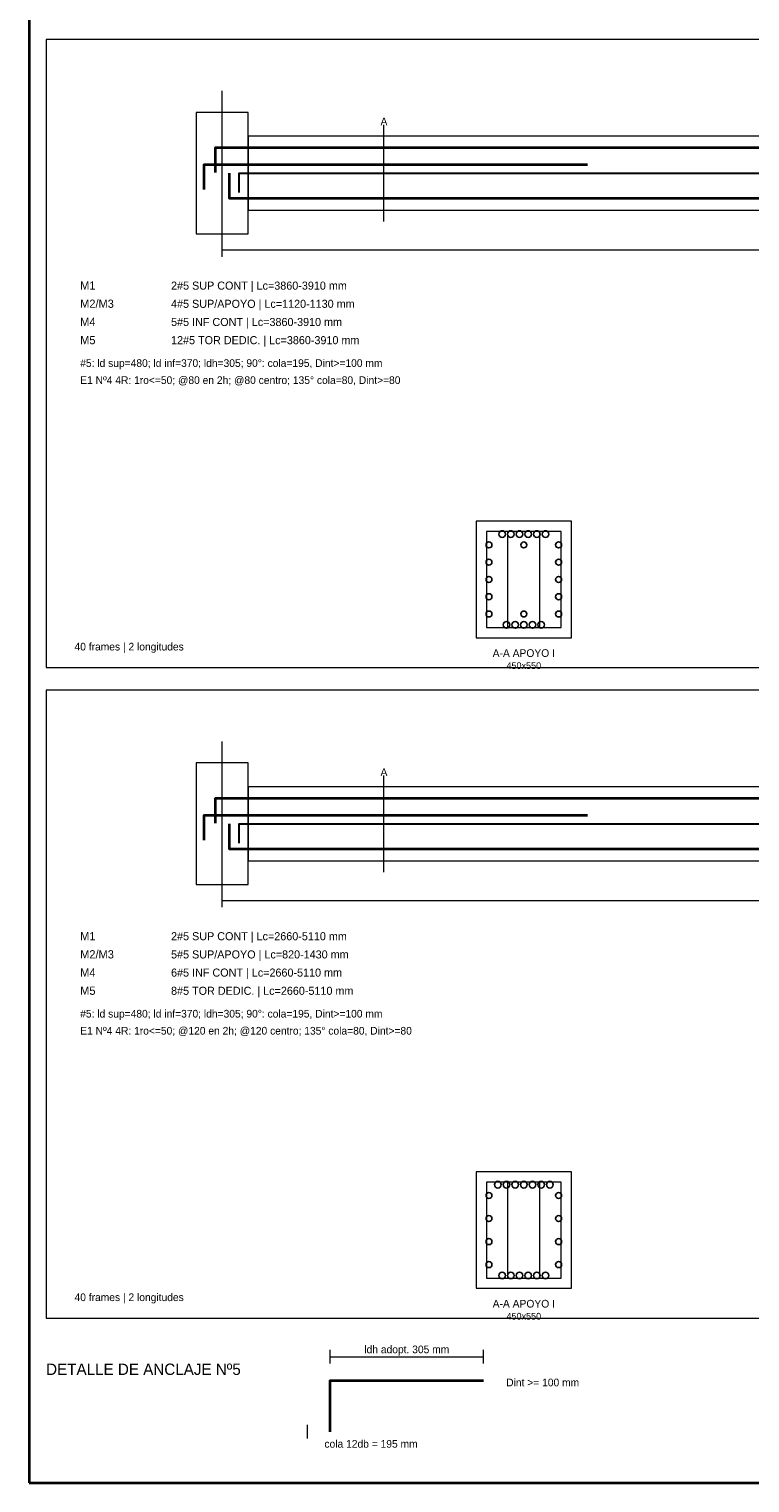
# Model space of a CAD drawing. Header units: millimetres. Extents: x 7 to 700, y 7 to 493.
# Tile 1 of 7: x 7 to 134, y 7 to 263. Entities that reach past the tile are written whole.
import ezdxf
from ezdxf.enums import TextEntityAlignment as Align

# ---------------------------------------------------------------- set-up
doc = ezdxf.new("R2010")
doc.units = ezdxf.units.MM
for name, color, linetype in [('APOYOS', 4, 'Continuous'), ('CONTORNO', 7, 'Continuous'), ('CORTE', 7, 'Continuous'), ('COTAS', 3, 'Continuous'), ('EJES', 8, 'Continuous'), ('ESTRIBOS', 7, 'Continuous'), ('GUIA', 9, 'Continuous'), ('M1_SUP_CONT', 5, 'Continuous'), ('M2_SUP_IZQ', 2, 'Continuous'), ('M4_INF_CONT', 1, 'Continuous'), ('M5_TORSION', 30, 'Continuous'), ('MARCO', 7, 'Continuous'), ('TEXTO', 7, 'Continuous'), ('TITULO', 6, 'Continuous')]:
    doc.layers.add(name, color=color, linetype=linetype)

msp = doc.modelspace()

# ---------------------------------------------------------------- linework, layer by layer
at = {"layer": 'APOYOS', "color": 4, "lineweight": 18}
for points in [[(36.4, 226.8), (45.6, 226.8), (45.6, 248.2), (36.4, 248.2)], [(36.4, 112.3), (45.6, 112.3), (45.6, 133.7), (36.4, 133.7)]]:
    msp.add_lwpolyline(points, close=True, dxfattribs=at)
at = {"layer": 'CONTORNO', "color": 7, "lineweight": 18}
for points in [[(45.6, 231), (284.4, 231), (284.4, 244), (45.6, 244)], [(45.6, 116.5), (284.4, 116.5), (284.4, 129.5), (45.6, 129.5)]]:
    msp.add_lwpolyline(points, close=True, dxfattribs=at)
at = {"layer": 'CORTE', "color": 7, "lineweight": 9}
for p, q in [((69.48, 229), (69.48, 246)), ((69.48, 114.5), (69.48, 131.5))]:
    msp.add_line(p, q, dxfattribs=at)
at = {"layer": 'CORTE', "color": 7, "lineweight": 20}
for points in [[(85.71, 155.75), (102.49, 155.75), (102.49, 176.25), (85.71, 176.25)], [(85.71, 41.25), (102.49, 41.25), (102.49, 61.75), (85.71, 61.75)]]:
    msp.add_lwpolyline(points, close=True, dxfattribs=at)
at = {"layer": 'COTAS', "color": 3, "lineweight": 15}
for p, q in [((41, 222.8), (41, 225.2)), ((41, 224), (289, 224)), ((41, 108.3), (41, 110.7)), ((41, 109.5), (289, 109.5))]:
    msp.add_line(p, q, dxfattribs=at)
at = {"layer": 'COTAS', "color": 5, "lineweight": 15}
for p, q in [((60, 28), (60, 30.4)), ((60, 29.2), (87, 29.2)), ((87, 28), (87, 30.4)), ((56, 14.8), (56, 17.2)), ((56, 14.8), (56, 17.2)), ((56, 16), (56, 16))]:
    msp.add_line(p, q, dxfattribs=at)
at = {"layer": 'EJES', "color": 8, "lineweight": 9}
for p, q in [((41, 225), (41, 252)), ((41, 110.5), (41, 137.5))]:
    msp.add_line(p, q, dxfattribs=at)
at = {"layer": 'ESTRIBOS', "color": 7, "lineweight": 15}
for p, q in [((91.3, 157.55), (91.3, 174.45)), ((96.9, 157.55), (96.9, 174.45)), ((91.3, 43.05), (91.3, 59.95)), ((96.9, 43.05), (96.9, 59.95))]:
    msp.add_line(p, q, dxfattribs=at)
at = {"layer": 'ESTRIBOS', "color": 7, "lineweight": 18}
for points in [[(87.52, 157.55), (100.68, 157.55), (100.68, 174.45), (87.52, 174.45)], [(87.52, 43.05), (100.68, 43.05), (100.68, 59.95), (87.52, 59.95)]]:
    msp.add_lwpolyline(points, close=True, dxfattribs=at)
at = {"layer": 'GUIA', "color": 9, "lineweight": 9}
for points in [[(10, 150.5), (300, 150.5), (300, 261), (10, 261)], [(10, 36), (300, 36), (300, 146.5), (10, 146.5)]]:
    msp.add_lwpolyline(points, close=True, dxfattribs=at)
at = {"layer": 'M1_SUP_CONT', "color": 5, "lineweight": 35}
for points in [[(39.8, 237.6), (39.8, 242), (290.2, 242), (290.2, 237.6)], [(39.8, 123.1), (39.8, 127.5), (290.2, 127.5), (290.2, 123.1)], [(60, 16), (60, 25), (87, 25)]]:
    msp.add_lwpolyline(points, dxfattribs=at)
at = {"layer": 'M1_SUP_CONT', "color": 5}
for centre in [(90.29, 173.99), (91.81, 173.99), (93.34, 173.99), (94.86, 173.99), (96.39, 173.99), (97.91, 173.99), (89.53, 59.49), (91.05, 59.49), (92.58, 59.49), (94.1, 59.49), (95.62, 59.49), (97.15, 59.49), (98.67, 59.49)]:
    msp.add_circle(centre, 0.59, dxfattribs=at)
at = {"layer": 'M2_SUP_IZQ', "color": 2, "lineweight": 35}
for points in [[(37.8, 234.6), (37.8, 239), (105.3, 239)], [(37.8, 120.1), (37.8, 124.5), (105.3, 124.5)]]:
    msp.add_lwpolyline(points, dxfattribs=at)
at = {"layer": 'M4_INF_CONT', "color": 1, "lineweight": 35}
for points in [[(42.2, 237.5), (42.2, 233.1), (287.8, 233.1), (287.8, 237.5)], [(42.2, 123), (42.2, 118.6), (287.8, 118.6), (287.8, 123)]]:
    msp.add_lwpolyline(points, dxfattribs=at)
at = {"layer": 'M4_INF_CONT', "color": 1}
for centre in [(91.05, 158.01), (92.58, 158.01), (94.1, 158.01), (95.62, 158.01), (97.15, 158.01), (90.29, 43.51), (91.81, 43.51), (93.34, 43.51), (94.86, 43.51), (96.39, 43.51), (97.91, 43.51)]:
    msp.add_circle(centre, 0.59, dxfattribs=at)
at = {"layer": 'M5_TORSION', "color": 30, "lineweight": 30}
for points in [[(44, 234.1), (44, 237.5), (286, 237.5), (286, 234.1)], [(44, 119.6), (44, 123), (286, 123), (286, 119.6)]]:
    msp.add_lwpolyline(points, dxfattribs=at)
at = {"layer": 'M5_TORSION', "color": 30}
for centre in [(87.97, 172.08), (94.1, 172.08), (100.23, 172.08), (87.97, 169.04), (100.23, 169.04), (87.97, 166), (100.23, 166), (87.97, 162.96), (100.23, 162.96), (87.97, 159.92), (94.1, 159.92), (100.23, 159.92), (87.97, 57.58), (100.23, 57.58), (87.97, 53.53), (100.23, 53.53), (87.97, 49.47), (100.23, 49.47), (87.97, 45.42), (100.23, 45.42)]:
    msp.add_circle(centre, 0.525, dxfattribs=at)
at = {"layer": 'MARCO', "color": 7, "lineweight": 35}
msp.add_lwpolyline([(7, 7), (700, 7), (700, 493), (7, 493)], close=True, dxfattribs=at)

# ---------------------------------------------------------------- texts
at = {"layer": 'CORTE', "color": 7}
for p in [(69.48, 246.6), (69.48, 132.1)]:
    msp.add_text('A', height=1.35, dxfattribs=at).set_placement(p, align=Align.MIDDLE_CENTER)
at = {"layer": 'COTAS', "color": 5}
msp.add_text('ldh adopt. 305 mm', height=1.35, dxfattribs=at).set_placement((73.5, 30.5), align=Align.MIDDLE_CENTER)
at = {"layer": 'EJES', "color": 8}
for p in [(41, 249.2), (41, 134.7)]:
    msp.add_text('I', height=1.6, dxfattribs=at).set_placement(p, align=Align.MIDDLE_CENTER)
at = {"layer": 'TEXTO', "color": 5}
for s, height, p in [('M1', 1.45, (16, 217)), ('2#5 SUP CONT | Lc=3860-3910 mm', 1.42, (32, 217)), ('M1', 1.45, (16, 102.5)), ('2#5 SUP CONT | Lc=2660-5110 mm', 1.42, (32, 102.5)), ('Dint >= 100 mm', 1.35, (91, 24)), ('cola 12db = 195 mm', 1.35, (59, 13.2))]:
    msp.add_text(s, height=height, dxfattribs=at).set_placement(p)
at = {"layer": 'TEXTO', "color": 2}
for s, height, p in [('M2/M3', 1.45, (16, 213.8)), ('4#5 SUP/APOYO | Lc=1120-1130 mm', 1.42, (32, 213.8)), ('M2/M3', 1.45, (16, 99.3)), ('5#5 SUP/APOYO | Lc=820-1430 mm', 1.42, (32, 99.3))]:
    msp.add_text(s, height=height, dxfattribs=at).set_placement(p)
at = {"layer": 'TEXTO', "color": 1}
for s, height, p in [('M4', 1.45, (16, 210.6)), ('5#5 INF CONT | Lc=3860-3910 mm', 1.42, (32, 210.6)), ('M4', 1.45, (16, 96.1)), ('6#5 INF CONT | Lc=2660-5110 mm', 1.42, (32, 96.1))]:
    msp.add_text(s, height=height, dxfattribs=at).set_placement(p)
at = {"layer": 'TEXTO', "color": 30}
for s, height, p in [('M5', 1.45, (16, 207.4)), ('12#5 TOR DEDIC. | Lc=3860-3910 mm', 1.42, (32, 207.4)), ('M5', 1.45, (16, 92.9)), ('8#5 TOR DEDIC. | Lc=2660-5110 mm', 1.42, (32, 92.9))]:
    msp.add_text(s, height=height, dxfattribs=at).set_placement(p)
at = {"layer": 'TEXTO', "color": 7}
for s, p in [('#5: ld sup=480; ld inf=370; ldh=305; 90°: cola=195, Dint>=100 mm', (16, 203.4)), ('E1 Nº4 4R: 1ro<=50; @80 en 2h; @80 centro; 135° cola=80, Dint>=80', (16, 200.4)), ('40 frames | 2 longitudes', (15, 153.5)), ('#5: ld sup=480; ld inf=370; ldh=305; 90°: cola=195, Dint>=100 mm', (16, 88.9)), ('E1 Nº4 4R: 1ro<=50; @120 en 2h; @120 centro; 135° cola=80, Dint>=80', (16, 85.9)), ('40 frames | 2 longitudes', (15, 39))]:
    msp.add_text(s, height=1.35, dxfattribs=at).set_placement(p)
for s, height, p in [('A-A APOYO I', 1.353, (94.1, 153.04)), ('450x550', 1.189, (94.1, 150.83)), ('A-A APOYO I', 1.353, (94.1, 38.54)), ('450x550', 1.189, (94.1, 36.33))]:
    msp.add_text(s, height=height, dxfattribs=at).set_placement(p, align=Align.MIDDLE_CENTER)
at = {"layer": 'TITULO', "color": 6}
msp.add_text('DETALLE DE ANCLAJE Nº5', height=2, dxfattribs=at).set_placement((10, 26))

doc.saveas('drawing.dxf')
